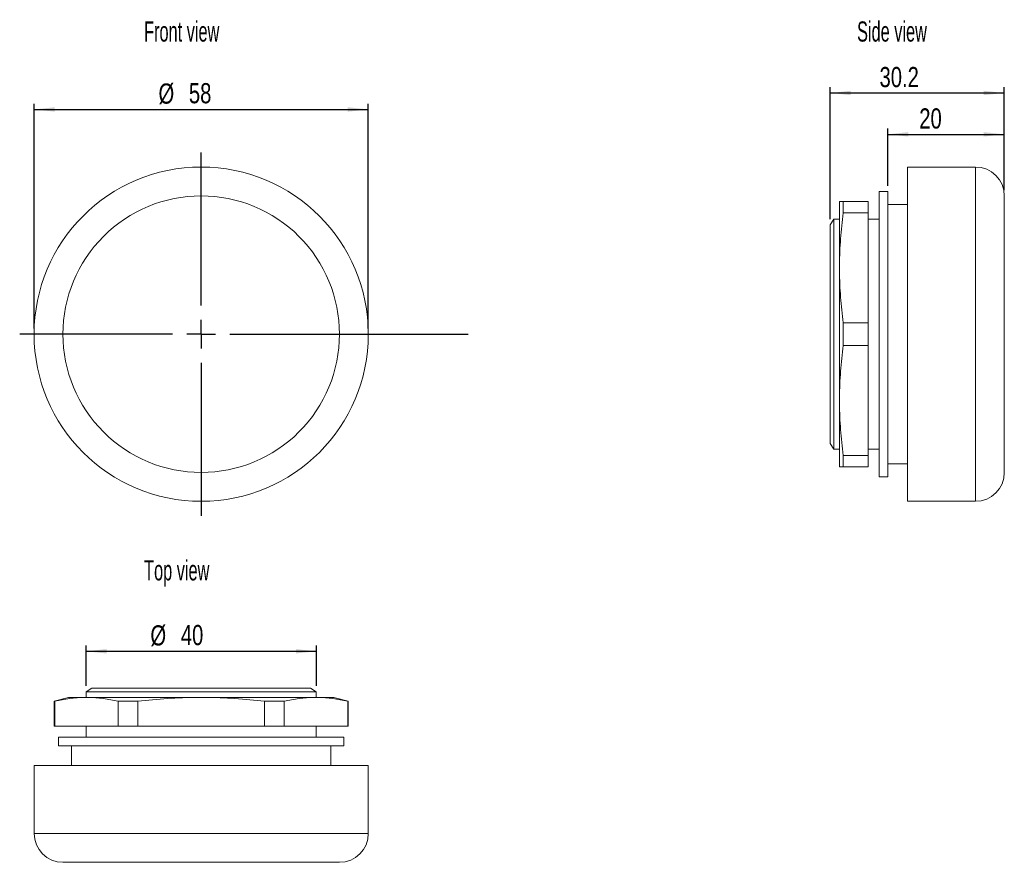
# Model space of a CAD drawing. Header units: millimetres. Extents: x 55 to 226, y 54 to 200.
import ezdxf

# ---------------------------------------------------------------- set-up
doc = ezdxf.new("R2010")
doc.units = ezdxf.units.MM
doc.layers.add('AA', color=7, linetype='Continuous')
doc.styles.add('SLDTEXTSTYLE0', font='TXT', dxfattribs={"width": 0.605})
doc.styles.add('SLDTEXTSTYLE1', font='TXT', dxfattribs={"width": 0.75})
doc.dimstyles.new('SLDDIMSTYLE0', dxfattribs={"dimtxt": 3.5, "dimasz": 3.556, "dimexe": 0, "dimexo": 0.0625, "dimgap": 0.875, "dimtad": 1, "dimrnd": 1e-09, "dimzin": 12, "dimdsep": 46, "dimtxsty": 'SLDTEXTSTYLE1', "dimsah": 1, "dimcen": 0.09, "dimadec": 0, "dimazin": 3, "dimtfac": 1, "dimtofl": 0, "dimtmove": 0, "dimatfit": 3, "dimfxl": 1, "dimfrac": 2, "dimtolj": 1, "dimtzin": 12, "dimarcsym": 0})
doc.dimstyles.new('SLDDIMSTYLE1', dxfattribs={"dimtxt": 3.5, "dimasz": 3.556, "dimexe": 0, "dimexo": 0.0625, "dimgap": 0.875, "dimtad": 1, "dimdec": 0, "dimrnd": 1e-09, "dimzin": 12, "dimdsep": 46, "dimtxsty": 'SLDTEXTSTYLE1', "dimsah": 1, "dimcen": 0.09, "dimadec": 0, "dimazin": 3, "dimtfac": 1, "dimtdec": 0, "dimtofl": 0, "dimtmove": 0, "dimatfit": 3, "dimfxl": 1, "dimfrac": 2, "dimtolj": 1, "dimtzin": 12, "dimarcsym": 0})
doc.dimstyles.new('SLDDIMSTYLE2', dxfattribs={"dimtxt": 3.5, "dimasz": 3.556, "dimexe": 0, "dimexo": 0.0625, "dimgap": 0.875, "dimtad": 1, "dimdec": 1, "dimrnd": 1e-09, "dimzin": 12, "dimdsep": 46, "dimtxsty": 'SLDTEXTSTYLE1', "dimsah": 1, "dimcen": 0.09, "dimadec": 0, "dimazin": 3, "dimtfac": 1, "dimtdec": 1, "dimtofl": 0, "dimtmove": 0, "dimatfit": 3, "dimfxl": 1, "dimfrac": 2, "dimtolj": 1, "dimtzin": 12, "dimarcsym": 0})

# ---------------------------------------------------------------- blocks, each defined once
blk = doc.blocks.new('*D1')
at = {"layer": 'AA'}
for p, q in [((57.88, 146.62), (57.88, 185.62)), ((57.88, 184.62), (115.88, 184.62)), ((115.88, 146.62), (115.88, 185.62))]:
    blk.add_line(p, q, dxfattribs=at)
for points in [[(57.88, 184.62), (61.44, 184.24), (61.44, 185)], [(115.88, 184.62), (112.33, 185), (112.33, 184.24)]]:
    blk.add_solid(points, dxfattribs=at)
at = {"layer": 'AA', "char_height": 3.5, "attachment_point": 1, "style": 'SLDTEXTSTYLE1'}
for s, insert in [('%%c', (79.47, 189.13, -1.6)), ('58', (84.75, 189.19, -1.6))]:
    blk.add_mtext(s, dxfattribs=dict(at, insert=insert))
blk = doc.blocks.new('SW_CENTERMARKSYMBOL_0')
at = {"layer": 'AA', "color": 0}
for p, q in [((0, 5), (0, 31.5)), ((0, 0), (0, 2.5)), ((-5, 0), (-31.5, 0)), ((0, 0), (-2.5, 0)), ((0, 0), (0, -2.5)), ((0, 0), (2.5, 0)), ((5, 0), (46.36, 0)), ((0, -5), (0, -31.5))]:
    blk.add_line(p, q, dxfattribs=at)
blk = doc.blocks.new('*D3')
at = {"layer": 'AA'}
for p, q in [((206.07, 171.37), (206.07, 181.3)), ((226.27, 170.62), (226.27, 181.3)), ((206.07, 180.3), (226.27, 180.3))]:
    blk.add_line(p, q, dxfattribs=at)
for points in [[(206.07, 180.3), (209.62, 179.92), (209.62, 180.68)], [(226.27, 180.3), (222.71, 180.68), (222.71, 179.92)]]:
    blk.add_solid(points, dxfattribs=at)
at = {"layer": 'AA', "insert": (211.51, 184.81, -0.1), "char_height": 3.5, "attachment_point": 1, "style": 'SLDTEXTSTYLE1'}
blk.add_mtext('20', dxfattribs=at)
blk = doc.blocks.new('*D4')
at = {"layer": 'AA'}
for p, q in [((196.07, 165.58), (196.07, 188.48)), ((226.27, 170.62), (226.27, 188.48)), ((196.07, 187.48), (226.27, 187.48))]:
    blk.add_line(p, q, dxfattribs=at)
for points in [[(196.07, 187.48), (199.62, 187.1), (199.62, 187.86)], [(226.27, 187.48), (222.71, 187.86), (222.71, 187.1)]]:
    blk.add_solid(points, dxfattribs=at)
at = {"layer": 'AA', "insert": (204.61, 191.99, 0.1), "char_height": 3.5, "attachment_point": 1, "style": 'SLDTEXTSTYLE1'}
blk.add_mtext('30.2', dxfattribs=at)
blk = doc.blocks.new('*D5')
at = {"layer": 'AA'}
for p, q in [((66.9, 84.58), (66.9, 91.59)), ((66.9, 90.59), (106.87, 90.59)), ((106.87, 84.58), (106.87, 91.59))]:
    blk.add_line(p, q, dxfattribs=at)
for points in [[(66.9, 90.59), (70.45, 90.21), (70.45, 90.97)], [(106.87, 90.59), (103.31, 90.97), (103.31, 90.21)]]:
    blk.add_solid(points, dxfattribs=at)
at = {"layer": 'AA', "char_height": 3.5, "attachment_point": 1, "style": 'SLDTEXTSTYLE1'}
for s, insert in [('%%c', (78.07, 95.1, 0.1)), ('40', (83.35, 95.16, 0.1))]:
    blk.add_mtext(s, dxfattribs=dict(at, insert=insert))

msp = doc.modelspace()

# ---------------------------------------------------------------- linework, layer by layer
at = {"color": 7, "linetype": 'Continuous', "lineweight": 0}
for p, q in [((221.268, 174.622), (209.468, 174.622)), ((209.468, 174.622), (209.468, 116.622)), ((206.068, 170.372), (204.568, 170.372)), ((204.568, 170.372), (204.568, 120.872)), ((206.068, 120.872), (206.068, 170.372)), ((197.66, 168.622), (197.66, 157.71)), ((198.327, 168.622), (198.327, 166.658)), ((202.66, 168.622), (198.327, 168.622)), ((202.66, 166.658), (202.66, 168.622)), ((209.468, 168.122), (206.068, 168.122)), ((198.327, 166.658), (202.66, 166.658)), ((202.66, 147.586), (202.66, 166.658)), ((196.66, 165.606), (196.068, 164.582)), ((196.068, 164.582), (196.068, 126.662)), ((197.66, 165.606), (196.66, 165.606)), ((196.66, 165.606), (196.66, 125.638)), ((204.568, 165.606), (202.66, 165.606)), ((197.66, 156.535), (197.66, 157.71)), ((197.66, 156.535), (197.66, 134.71)), ((198.327, 147.586), (198.327, 143.658)), ((198.327, 147.586), (202.66, 147.586)), ((202.66, 143.658), (202.66, 147.586)), ((198.327, 143.658), (202.66, 143.658)), ((202.66, 124.586), (202.66, 143.658)), ((197.66, 133.535), (197.66, 134.71)), ((197.66, 133.535), (197.66, 122.622)), ((196.068, 126.662), (196.66, 125.638)), ((196.66, 125.638), (197.66, 125.638)), ((202.66, 125.638), (204.568, 125.638)), ((198.327, 124.586), (202.66, 124.586)), ((198.327, 124.586), (198.327, 122.622)), ((202.66, 122.622), (202.66, 124.586)), ((206.068, 123.122), (209.468, 123.122)), ((198.327, 122.622), (202.66, 122.622)), ((204.568, 120.872), (206.068, 120.872)), ((209.468, 116.622), (221.268, 116.622)), ((67.922, 84.171), (66.898, 83.58)), ((105.842, 84.171), (67.922, 84.171)), ((106.866, 83.58), (105.842, 84.171)), ((63.872, 82.58), (61.382, 81.913)), ((66.625, 82.58), (63.872, 82.58)), ((66.625, 82.58), (67.303, 82.58)), ((66.898, 83.58), (66.898, 82.58)), ((106.866, 83.58), (66.898, 83.58)), ((86.204, 82.58), (67.303, 82.58)), ((86.204, 82.58), (87.561, 82.58)), ((106.462, 82.58), (87.561, 82.58)), ((106.462, 82.58), (107.14, 82.58)), ((106.866, 82.58), (106.866, 83.58)), ((109.892, 82.58), (107.14, 82.58)), ((112.382, 81.913), (109.892, 82.58)), ((61.382, 81.913), (61.382, 77.58)), ((61.458, 81.913), (61.382, 81.913)), ((61.458, 81.913), (61.458, 77.58)), ((72.469, 81.913), (72.469, 77.58)), ((75.871, 81.913), (72.469, 81.913)), ((75.871, 77.58), (75.871, 81.913)), ((97.894, 81.913), (97.894, 77.58)), ((101.295, 81.913), (97.894, 81.913)), ((101.295, 81.913), (101.295, 77.58)), ((112.307, 81.913), (112.307, 77.58)), ((112.382, 81.913), (112.307, 81.913)), ((112.382, 77.58), (112.382, 81.913)), ((61.382, 77.58), (61.458, 77.58)), ((61.458, 77.58), (72.469, 77.58)), ((66.898, 77.58), (66.898, 75.671)), ((72.469, 77.58), (75.871, 77.58)), ((75.871, 77.58), (97.894, 77.58)), ((97.894, 77.58), (101.295, 77.58)), ((101.295, 77.58), (112.307, 77.58)), ((106.866, 75.671), (106.866, 77.58)), ((112.307, 77.58), (112.382, 77.58)), ((62.132, 75.671), (62.132, 74.171)), ((111.632, 75.671), (62.132, 75.671)), ((111.632, 74.171), (111.632, 75.671)), ((62.132, 74.171), (111.632, 74.171)), ((64.382, 74.171), (64.382, 70.771)), ((109.382, 70.771), (109.382, 74.171)), ((57.882, 70.771), (57.882, 58.971)), ((115.882, 70.771), (57.882, 70.771)), ((115.882, 58.971), (115.882, 70.771)), ((62.882, 53.971), (110.882, 53.971))]:
    msp.add_line(p, q, dxfattribs=at)
at = {"color": 8, "linetype": 'Continuous', "lineweight": 0}
for p, q in [((221.268, 116.622), (221.268, 174.622)), ((57.882, 58.971), (115.882, 58.971))]:
    msp.add_line(p, q, dxfattribs=at)
at = {"color": 7, "linetype": 'Continuous', "lineweight": 0}
msp.add_circle((86.882, 145.622), 29, dxfattribs=at)
for centre, start, end in [((221.268, 169.622), 0, 90), ((221.268, 121.622), 270, 0), ((62.882, 58.971), 180, 270), ((110.882, 58.971), 270, 0)]:
    msp.add_arc(centre, 5, start, end, dxfattribs=at)
for points, knots in [([(110.882, 145.622), (110.882, 139.257), (108.354, 133.152), (99.352, 124.151), (93.247, 121.622), (80.517, 121.622), (74.413, 124.151), (65.411, 133.152), (62.882, 139.257), (62.882, 151.987), (65.411, 158.092), (74.413, 167.094), (80.517, 169.622), (93.247, 169.622), (99.352, 167.094), (108.354, 158.092), (110.882, 151.987), (110.882, 145.622)], [0, 0, 0, 0, 0.125, 0.125, 0.25, 0.25, 0.375, 0.375, 0.5, 0.5, 0.625, 0.625, 0.75, 0.75, 0.875, 0.875, 1, 1, 1, 1]), ([(226.268, 121.622), (226.268, 121.622), (226.268, 124.151), (226.268, 133.152), (226.268, 139.257), (226.268, 151.987), (226.268, 158.092), (226.268, 167.094), (226.268, 169.622), (226.268, 169.622)], [0, 0, 0, 0, 0.25, 0.25, 0.5, 0.5, 0.75, 0.75, 1, 1, 1, 1]), ([(197.66, 168.622), (197.673, 168.622), (197.74, 168.622), (197.967, 168.622), (198.128, 168.622), (198.327, 168.622)], [0, 0, 0, 0, 0.5, 0.5, 1, 1, 1, 1]), ([(198.327, 166.658), (198.128, 165.172), (197.967, 163.683), (197.74, 160.701), (197.673, 159.207), (197.66, 157.71)], [0, 0, 0, 0, 0.5, 0.5, 1, 1, 1, 1]), ([(197.66, 156.535), (197.673, 155.038), (197.74, 153.544), (197.967, 150.561), (198.128, 149.073), (198.327, 147.586)], [0, 0, 0, 0, 0.5, 0.5, 1, 1, 1, 1]), ([(198.327, 143.658), (198.128, 142.172), (197.967, 140.683), (197.74, 137.701), (197.673, 136.207), (197.66, 134.71)], [0, 0, 0, 0, 0.5, 0.5, 1, 1, 1, 1]), ([(197.66, 133.535), (197.673, 132.038), (197.74, 130.544), (197.967, 127.561), (198.128, 126.073), (198.327, 124.586)], [0, 0, 0, 0, 0.5, 0.5, 1, 1, 1, 1]), ([(198.327, 122.622), (198.128, 122.622), (197.967, 122.622), (197.74, 122.622), (197.673, 122.622), (197.66, 122.622)], [0, 0, 0, 0, 0.5, 0.5, 1, 1, 1, 1]), ([(66.625, 82.58), (65.76, 82.566), (64.898, 82.5), (63.176, 82.272), (62.316, 82.111), (61.458, 81.913)], [0, 0, 0, 0, 0.5, 0.5, 1, 1, 1, 1]), ([(72.469, 81.913), (71.611, 82.111), (70.752, 82.272), (69.03, 82.5), (68.167, 82.566), (67.303, 82.58)], [0, 0, 0, 0, 0.5, 0.5, 1, 1, 1, 1]), ([(86.204, 82.58), (84.476, 82.566), (82.751, 82.5), (79.307, 82.272), (77.588, 82.111), (75.871, 81.913)], [0, 0, 0, 0, 0.5, 0.5, 1, 1, 1, 1]), ([(97.894, 81.913), (96.177, 82.111), (94.458, 82.272), (91.014, 82.5), (89.289, 82.566), (87.561, 82.58)], [0, 0, 0, 0, 0.5, 0.5, 1, 1, 1, 1]), ([(106.462, 82.58), (105.598, 82.566), (104.735, 82.5), (103.013, 82.272), (102.154, 82.111), (101.295, 81.913)], [0, 0, 0, 0, 0.5, 0.5, 1, 1, 1, 1]), ([(112.307, 81.913), (111.448, 82.111), (110.589, 82.272), (108.867, 82.5), (108.004, 82.566), (107.14, 82.58)], [0, 0, 0, 0, 0.5, 0.5, 1, 1, 1, 1])]:
    msp.add_open_spline(points, degree=3, knots=knots, dxfattribs=at)

# ---------------------------------------------------------------- block references
at = {"layer": 'AA'}
msp.add_blockref('SW_CENTERMARKSYMBOL_0', (86.882, 145.622), dxfattribs=at)

# ---------------------------------------------------------------- texts
at = {"layer": 'AA', "char_height": 3.5, "attachment_point": 1, "style": 'SLDTEXTSTYLE0'}
for s, insert in [('Front view', (76.973, 199.894)), ('Side view', (200.716, 199.894)), ('Top view', (76.973, 106.388))]:
    msp.add_mtext(s, dxfattribs=dict(at, insert=insert))

# ---------------------------------------------------------------- dimensions: what is measured, and where the dimension line sits
at = {"layer": 'AA'}
for base, p1, dimstyle, picture, middle in [((226.268, 187.477), (196.068, 164.582), 'SLDDIMSTYLE2', '*D4', (210.562, 187.477)), ((226.268, 180.297), (206.068, 170.372), 'SLDDIMSTYLE1', '*D3', (215.514, 180.297))]:
    dim = msp.add_linear_dim(base=base, p1=p1, p2=(226.268, 169.622), dimstyle=dimstyle, dxfattribs=at)
    dim.commit()
    dim.dimension.update_dxf_attribs({"geometry": picture, "text_midpoint": middle, "dimtype": 160})
for base, p1, p2, dimstyle, picture, middle in [((115.882, 184.623), (57.882, 145.622), (115.882, 145.622), 'SLDDIMSTYLE0', '*D1', (86.12, 184.623)), ((106.866, 90.591), (66.898, 83.58), (106.866, 83.58), 'SLDDIMSTYLE1', '*D5', (84.718, 90.591))]:
    dim = msp.add_linear_dim(base=base, p1=p1, p2=p2, text='%%c<>', dimstyle=dimstyle, dxfattribs=at)
    dim.commit()
    dim.dimension.update_dxf_attribs({"geometry": picture, "text_midpoint": middle, "dimtype": 160})

doc.saveas('drawing.dxf')
